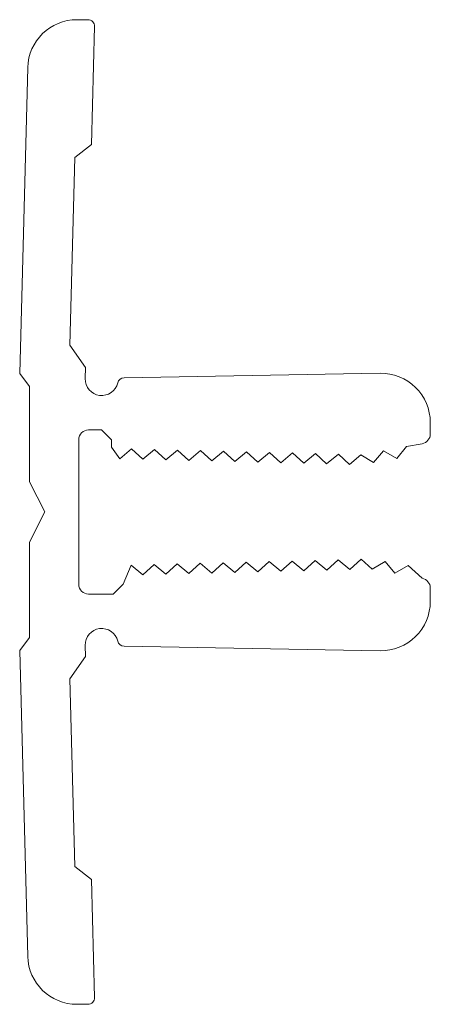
# Model space of a CAD drawing. Header units: millimetres. Extents: x -2.3 to 10.2, y -15 to 15.
import ezdxf

# ---------------------------------------------------------------- set-up
doc = ezdxf.new("R2010")
doc.units = ezdxf.units.MM

msp = doc.modelspace()

# ---------------------------------------------------------------- linework, layer by layer
at = {"color": 7, "linetype": 'Continuous', "lineweight": 15}
for p, q in [((-0.551, 15), (-0.217, 15)), ((-0.018, 14.795), (-0.112, 11.195)), ((-2.295, 4.218), (-2.051, 13.539)), ((-0.112, 11.195), (-0.622, 10.805)), ((-0.622, 10.805), (-0.772, 5.083)), ((-0.772, 5.083), (-0.29, 4.404)), ((-2, 3.827), (-2.295, 4.218)), ((-0.29, 4.404), (-0.299, 4.063)), ((0.88, 4.092), (8.674, 4.228)), ((-2, 0.92), (-2, 3.827)), ((10.2, 2.728), (10.2, 2.377)), ((0.198, 2.5), (-0.2, 2.5)), ((0.5, 2.2), (0.198, 2.5)), ((-0.5, 2.2), (-0.5, -2.2)), ((0.5, 1.974), (0.5, 2.2)), ((0.748, 1.624), (0.5, 1.974)), ((1.106, 1.921), (0.748, 1.624)), ((1.448, 1.606), (1.106, 1.921)), ((1.806, 1.904), (1.448, 1.606)), ((2.148, 1.589), (1.806, 1.904)), ((2.505, 1.886), (2.148, 1.589)), ((2.848, 1.571), (2.505, 1.886)), ((3.205, 1.869), (2.848, 1.571)), ((3.548, 1.554), (3.205, 1.869)), ((3.905, 1.851), (3.548, 1.554)), ((4.247, 1.536), (3.905, 1.851)), ((4.605, 1.834), (4.247, 1.536)), ((4.947, 1.519), (4.605, 1.834)), ((5.305, 1.816), (4.947, 1.519)), ((5.647, 1.501), (5.305, 1.816)), ((8.774, 1.867), (8.476, 1.51)), ((9.177, 1.634), (8.774, 1.867)), ((9.474, 1.998), (9.177, 1.634)), ((9.952, 2.082), (9.474, 1.998)), ((6.004, 1.799), (5.647, 1.501)), ((6.347, 1.484), (6.004, 1.799)), ((6.704, 1.781), (6.347, 1.484)), ((7.046, 1.466), (6.704, 1.781)), ((7.404, 1.764), (7.046, 1.466)), ((7.746, 1.449), (7.404, 1.764)), ((8.086, 1.746), (7.746, 1.449)), ((8.476, 1.51), (8.086, 1.746)), ((-1.531, 0), (-2, 0.92)), ((-2, -0.92), (-1.531, 0)), ((-2, -3.827), (-2, -0.92)), ((5.655, -1.807), (5.997, -1.493)), ((5.997, -1.493), (6.354, -1.79)), ((6.354, -1.79), (6.697, -1.475)), ((6.697, -1.475), (7.054, -1.772)), ((7.054, -1.772), (7.396, -1.458)), ((7.396, -1.458), (7.754, -1.755)), ((7.754, -1.755), (8.096, -1.44)), ((8.096, -1.44), (8.435, -1.737)), ((0.85, -2.2), (1.098, -1.615)), ((1.098, -1.615), (1.456, -1.912)), ((1.456, -1.912), (1.798, -1.598)), ((1.798, -1.598), (2.156, -1.895)), ((2.156, -1.895), (2.498, -1.58)), ((2.498, -1.58), (2.855, -1.877)), ((2.855, -1.877), (3.198, -1.563)), ((3.198, -1.563), (3.555, -1.86)), ((3.555, -1.86), (3.898, -1.545)), ((3.898, -1.545), (4.255, -1.842)), ((4.255, -1.842), (4.597, -1.528)), ((4.597, -1.528), (4.955, -1.825)), ((4.955, -1.825), (5.297, -1.51)), ((5.297, -1.51), (5.655, -1.807)), ((8.435, -1.737), (8.827, -1.504)), ((8.827, -1.504), (9.123, -1.864)), ((9.123, -1.864), (9.528, -1.633)), ((9.528, -1.633), (9.952, -2.02)), ((0.55, -2.5), (0.85, -2.2)), ((10.2, -2.316), (10.2, -2.728)), ((-0.2, -2.5), (0.55, -2.5)), ((-2.295, -4.218), (-2, -3.827)), ((-0.299, -4.063), (-0.29, -4.404)), ((8.674, -4.228), (0.88, -4.092)), ((-2.051, -13.539), (-2.295, -4.218)), ((-0.29, -4.404), (-0.772, -5.083)), ((-0.772, -5.083), (-0.622, -10.805)), ((-0.622, -10.805), (-0.112, -11.195)), ((-0.112, -11.195), (-0.018, -14.795)), ((-0.217, -15), (-0.552, -15))]:
    msp.add_line(p, q, dxfattribs=at)
for centre, radius, start, end in [((-0.552, 13.5), 1.5, 89.9967, 178.5), ((-0.217, 14.8), 0.2, 358.4872, 90), ((8.7, 2.728), 1.5, 0, 91), ((0.201, 4.05), 0.5, 178.5, 346.9188), ((0.883, 3.892), 0.2, 90.9878, 166.9188), ((-0.2, 2.2), 0.3, 90, 180), ((9.9, 2.377), 0.3, 280, 360), ((9.9, -2.316), 0.3, 359.9913, 80), ((-0.2, -2.2), 0.3, 180, 270), ((8.7, -2.728), 1.5, 268.9965, 360), ((0.201, -4.05), 0.5, 13.0769, 181.4921), ((0.883, -3.892), 0.2, 193.0921, 269), ((-0.552, -13.5), 1.5, 181.5, 270), ((-0.217, -14.8), 0.2, 270, 1.5)]:
    msp.add_arc(centre, radius, start, end, dxfattribs=at)

doc.saveas('drawing.dxf')
